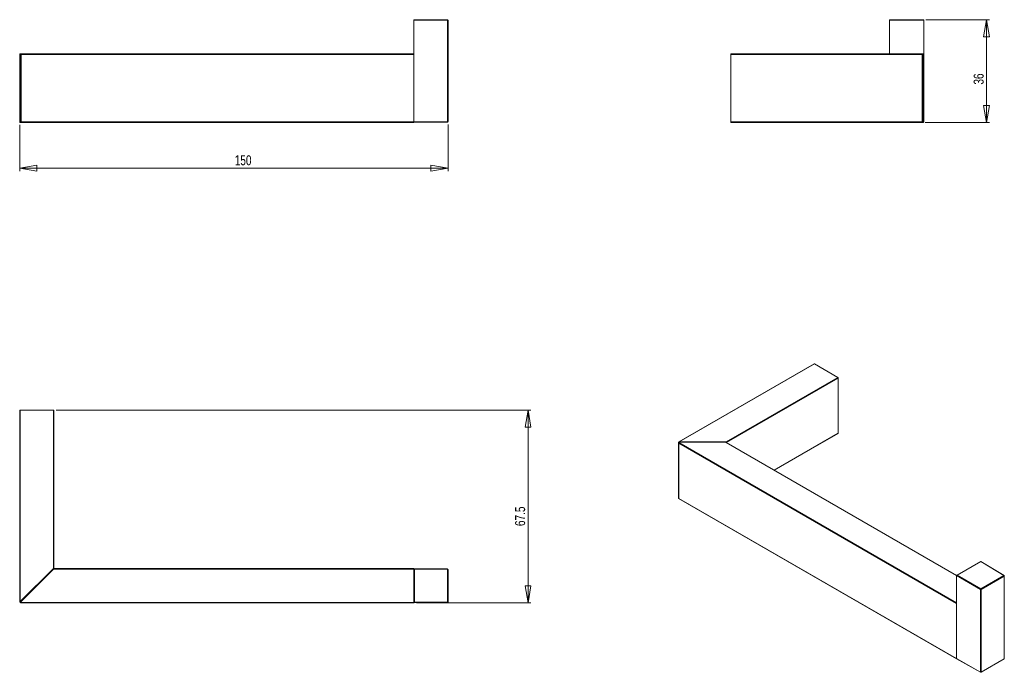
# Model space of a CAD drawing. Header units: millimetres. Extents: x 31 to 376, y 32 to 261.
import ezdxf

# ---------------------------------------------------------------- set-up
doc = ezdxf.new("R2010")
doc.units = ezdxf.units.MM
doc.styles.add('SLDTEXTSTYLE0', font='TXT', dxfattribs={"width": 0.75})
doc.dimstyles.new('SLDDIMSTYLE0', dxfattribs={"dimtxt": 3.5, "dimasz": 6, "dimexe": 0, "dimexo": 0.0625, "dimgap": 0.875, "dimtad": 1, "dimtoh": 1, "dimrnd": 1e-09, "dimzin": 12, "dimdsep": 46, "dimtxsty": 'SLDTEXTSTYLE0', "dimblk1": 'CLOSED', "dimblk2": 'CLOSED', "dimsah": 1, "dimcen": 0.09, "dimadec": 0, "dimazin": 0, "dimtfac": 1, "dimtofl": 0, "dimtmove": 0, "dimatfit": 3, "dimldrblk": 'CLOSED', "dimfxl": 1, "dimfrac": 2, "dimtolj": 1, "dimtzin": 12, "dimarcsym": 0})
doc.dimstyles.new('SLDDIMSTYLE1', dxfattribs={"dimtxt": 3.5, "dimasz": 6, "dimexe": 0, "dimexo": 0.0625, "dimgap": 0.875, "dimtad": 1, "dimtoh": 1, "dimdec": 1, "dimrnd": 1e-09, "dimzin": 12, "dimdsep": 46, "dimtxsty": 'SLDTEXTSTYLE0', "dimblk1": 'CLOSED', "dimblk2": 'CLOSED', "dimsah": 1, "dimcen": 0.09, "dimadec": 0, "dimazin": 0, "dimtfac": 1, "dimtofl": 0, "dimtmove": 0, "dimatfit": 3, "dimldrblk": 'CLOSED', "dimfxl": 1, "dimfrac": 2, "dimtolj": 1, "dimtzin": 12, "dimarcsym": 0})

# ---------------------------------------------------------------- blocks, each defined once
blk = doc.blocks.new('_CLOSED')
at = {"color": 0, "linetype": 'ByBlock', "lineweight": -2}
for p, q in [((-1, 0.166667), (0, 0)), ((-1, 0.166667), (-1, -0.166667)), ((0, 0), (-1, -0.166667)), ((0, 0), (-1, 0))]:
    blk.add_line(p, q, dxfattribs=at)
blk = doc.blocks.new('*D2')
at = {"color": 7, "linetype": 'Continuous', "lineweight": 0}
for p, q in [((31.4, 223.92), (31.4, 207.72)), ((181.4, 224.02), (181.4, 207.72)), ((31.4, 208.72), (181.4, 208.72))]:
    blk.add_line(p, q, dxfattribs=at)
at = {"color": 7, "linetype": 'Continuous', "lineweight": 0, "xscale": 6, "yscale": 6}
for p, rotation in [((31.4, 208.72, -33.65), 180), ((181.4, 208.72, -33.65), 360)]:
    blk.add_blockref('_CLOSED', p, dxfattribs=dict(at, rotation=rotation))
at = {"color": 7, "linetype": 'Continuous', "lineweight": 0, "insert": (106.71, 213.23), "char_height": 3.5, "attachment_point": 1, "style": 'SLDTEXTSTYLE0'}
blk.add_mtext('150', dxfattribs=at)
blk = doc.blocks.new('*D3')
at = {"color": 7, "linetype": 'Continuous', "lineweight": 0}
for p, q in [((44.2, 123.96), (210.4, 123.96)), ((209.4, 123.96), (209.4, 56.46)), ((170.4, 56.46), (210.4, 56.46))]:
    blk.add_line(p, q, dxfattribs=at)
at = {"color": 7, "linetype": 'Continuous', "lineweight": 0, "xscale": 6, "yscale": 6}
for p, rotation in [((209.4, 123.96, -5.9), 90), ((209.4, 56.46, -5.9), 270)]:
    blk.add_blockref('_CLOSED', p, dxfattribs=dict(at, rotation=rotation))
at = {"color": 7, "linetype": 'Continuous', "lineweight": 0, "insert": (204.88, 83.38), "char_height": 3.5, "attachment_point": 1, "rotation": 90, "style": 'SLDTEXTSTYLE0'}
blk.add_mtext('67.5', dxfattribs=at)
blk = doc.blocks.new('*D4')
at = {"color": 7, "linetype": 'Continuous', "lineweight": 0}
for p, q in [((348.75, 260.71), (370.95, 260.71)), ((369.95, 224.72), (369.95, 260.71)), ((348.47, 224.72), (370.95, 224.72))]:
    blk.add_line(p, q, dxfattribs=at)
at = {"color": 7, "linetype": 'Continuous', "lineweight": 0, "xscale": 6, "yscale": 6}
for p, rotation in [((369.95, 260.71, 69.1), 90), ((369.95, 224.72, 69.1), 270)]:
    blk.add_blockref('_CLOSED', p, dxfattribs=dict(at, rotation=rotation))
at = {"color": 7, "linetype": 'Continuous', "lineweight": 0, "insert": (365.44, 237.98), "char_height": 3.5, "attachment_point": 1, "rotation": 90, "style": 'SLDTEXTSTYLE0'}
blk.add_mtext('36', dxfattribs=at)

msp = doc.modelspace()

# ---------------------------------------------------------------- linework, layer by layer
at = {"color": 7, "linetype": 'Continuous', "lineweight": 15}
for p, q in [((169.396, 260.515), (169.396, 260.516)), ((181.197, 260.413), (169.396, 260.516)), ((169.396, 224.916), (169.396, 260.515)), ((169.597, 260.715), (181.197, 260.613)), ((335.95, 260.516), (335.95, 260.515)), ((335.95, 260.515), (335.95, 248.716)), ((347.95, 260.515), (335.95, 260.515)), ((336.151, 260.715), (347.748, 260.715)), ((347.95, 260.515), (347.95, 260.516)), ((347.95, 248.516), (347.95, 260.515)), ((31.396, 224.916), (31.396, 248.516)), ((31.596, 248.716), (31.679, 248.716)), ((31.679, 248.716), (31.679, 224.716)), ((31.679, 248.716), (169.396, 248.716)), ((31.879, 248.516), (31.679, 248.716)), ((169.396, 248.516), (31.879, 248.516)), ((31.879, 248.516), (31.879, 224.916)), ((280.45, 248.516), (280.45, 248.716)), ((280.45, 248.716), (347.467, 248.716)), ((280.45, 224.916), (280.45, 248.516)), ((347.467, 248.516), (280.45, 248.516)), ((347.467, 248.516), (347.467, 248.716)), ((347.608, 248.716), (347.467, 248.716)), ((347.467, 224.916), (347.467, 248.516)), ((347.608, 248.716), (347.75, 248.716)), ((347.667, 224.916), (347.667, 248.516)), ((347.95, 248.516), (347.95, 224.916)), ((31.679, 224.716), (31.596, 224.716)), ((31.679, 224.716), (31.879, 224.916)), ((169.396, 224.716), (31.679, 224.716)), ((31.879, 224.916), (169.396, 224.916)), ((169.396, 224.916), (181.197, 225.019)), ((181.197, 224.819), (169.396, 224.716)), ((280.45, 224.716), (280.45, 224.916)), ((280.45, 224.916), (347.467, 224.916)), ((347.467, 224.716), (280.45, 224.716)), ((347.467, 224.716), (347.467, 224.916)), ((347.467, 224.716), (347.608, 224.716)), ((347.75, 224.716), (347.608, 224.716)), ((309.616, 140.199), (262.228, 112.842)), ((309.716, 140.189), (262.328, 112.832)), ((309.716, 140.189), (317.919, 135.454)), ((278.733, 112.832), (317.919, 135.454)), ((318.06, 135.209), (278.874, 112.587)), ((318.06, 135.209), (318.06, 115.938)), ((31.396, 123.965), (31.596, 123.965)), ((31.396, 56.948), (31.396, 123.965)), ((31.596, 123.965), (43.196, 123.965)), ((31.596, 123.965), (31.596, 56.948)), ((43.196, 68.548), (43.196, 123.965)), ((43.196, 123.965), (43.396, 123.965)), ((43.396, 123.965), (43.396, 68.548)), ((295.623, 102.918), (318.019, 115.847)), ((262.128, 112.669), (262.128, 112.554)), ((262.128, 112.554), (262.128, 93.052)), ((359.426, 56.221), (262.187, 112.356)), ((262.187, 112.356), (262.187, 93.086)), ((262.328, 112.832), (278.733, 112.832)), ((262.328, 112.717), (278.533, 112.717)), ((359.444, 66.076), (278.733, 112.669)), ((262.128, 93.052), (359.467, 36.859)), ((262.187, 93.086), (359.426, 36.951)), ((367.912, 70.985), (359.508, 66.134)), ((367.911, 70.915), (359.711, 66.182)), ((367.911, 70.918), (367.911, 70.917)), ((376.042, 66.056), (367.911, 70.915)), ((376.144, 66.065), (367.912, 70.985)), ((31.596, 56.948), (43.196, 68.548)), ((31.737, 56.806), (43.196, 68.265)), ((43.196, 68.548), (43.396, 68.548)), ((43.337, 68.406), (43.196, 68.548)), ((43.196, 68.265), (43.396, 68.465)), ((169.396, 68.265), (43.196, 68.265)), ((43.396, 68.465), (169.396, 68.465)), ((169.396, 56.465), (169.396, 68.465)), ((169.396, 68.465), (181.197, 68.362)), ((169.597, 68.263), (169.597, 56.666)), ((181.197, 68.162), (169.597, 68.263)), ((181.197, 56.768), (181.197, 68.162)), ((181.396, 68.162), (181.396, 56.768)), ((367.844, 61.16), (359.426, 66.02)), ((359.426, 66.018), (359.426, 66.02)), ((359.426, 36.951), (359.426, 66.018)), ((359.711, 66.182), (367.985, 61.405)), ((367.985, 61.405), (376.042, 66.056)), ((376.182, 65.812), (368.126, 61.161)), ((367.911, 61.337), (367.911, 41.849)), ((31.396, 56.948), (31.596, 56.948)), ((31.737, 56.806), (31.596, 56.948)), ((31.679, 56.665), (169.396, 56.665)), ((169.396, 56.465), (31.879, 56.465)), ((181.197, 56.568), (169.396, 56.465)), ((169.597, 56.666), (181.197, 56.768)), ((359.426, 36.951), (367.844, 32.26)), ((359.468, 36.859), (367.887, 32.167)), ((368.084, 32.169), (376.141, 36.82)), ((368.126, 32.26), (376.182, 36.911))]:
    msp.add_line(p, q, dxfattribs=at)
at = {"color": 142, "linetype": 'Continuous', "lineweight": 0, "true_color": 0x0080c0}
for p, q in [((181.197, 225.019), (181.197, 260.413)), ((181.396, 260.413), (181.396, 225.019)), ((169.396, 248.516), (169.396, 224.916)), ((169.396, 224.916), (169.396, 224.716)), ((181.396, 68.162), (181.197, 68.162)), ((376.182, 36.911), (376.182, 65.812)), ((376.184, 65.975), (376.184, 37.074)), ((367.844, 32.26), (367.844, 61.16)), ((367.911, 41.849), (367.911, 61.12)), ((368.126, 61.161), (368.126, 32.26)), ((181.396, 56.768), (181.197, 56.768)), ((359.426, 56.221), (359.426, 36.951)), ((376.182, 37.05), (376.184, 37.074))]:
    msp.add_line(p, q, dxfattribs=at)
at = {"color": 8, "linetype": 'Continuous', "lineweight": 15}
for p, q in [((31.679, 248.516), (31.396, 248.516)), ((347.667, 248.516), (347.467, 248.516)), ((347.608, 248.658), (347.608, 248.716)), ((31.679, 224.916), (31.396, 224.916)), ((347.667, 224.916), (347.467, 224.916)), ((347.608, 224.716), (347.608, 224.775)), ((295.565, 102.952), (318.06, 115.938)), ((262.187, 112.683), (359.426, 56.548)), ((262.328, 112.717), (262.328, 112.832)), ((359.426, 66.018), (278.533, 112.717)), ((278.733, 112.669), (278.733, 112.832)), ((376.045, 66.058), (376.184, 65.975)), ((367.844, 41.562), (368.126, 41.399)), ((368.126, 41.726), (367.911, 41.849)), ((376.184, 37.074), (376.182, 37.075)), ((367.985, 32.178), (367.844, 32.257)), ((368.126, 32.259), (367.985, 32.178))]:
    msp.add_line(p, q, dxfattribs=at)
at = {"color": 8, "linetype": 'Continuous', "lineweight": 15, "flags": 128}
msp.add_lwpolyline([(262.141, 112.628), (262.129, 112.658), (262.128, 112.669)], dxfattribs=at)
at = {"color": 7, "linetype": 'Continuous', "lineweight": 15, "flags": 128}
msp.add_lwpolyline([(367.911, 70.915), (367.912, 70.945), (367.912, 70.966), (367.912, 70.98), (367.912, 70.985), (367.912, 70.985)], dxfattribs=at)
at = {"color": 7, "linetype": 'Continuous', "lineweight": 15}
for centre, radius, start, end in [((169.596, 260.515), 0.2, 89.5, 179.49564), ((31.596, 248.516), 0.2, 90, 180), ((347.467, 248.516), 0.2, 0, 90), ((347.75, 248.516), 0.2, 0, 90), ((31.596, 224.916), 0.2, 180, 270), ((347.467, 224.916), 0.2, 270, 0), ((347.75, 224.916), 0.2, 270, 0), ((309.658, 140.107), 0.101, 54.38242, 114.30712), ((317.753, 135.195), 0.307, 2.60548, 57.39452), ((317.965, 115.926), 0.0959, 304.05635, 7.25583), ((262.328, 112.669), 0.2, 119.99731, 180), ((262.322, 112.428), 0.289, 88.8559, 118.04024), ((278.567, 112.573), 0.307, 2.60548, 57.39452), ((31.596, 56.948), 0.2, 180, 315), ((31.879, 56.665), 0.2, 135, 180), ((31.879, 56.665), 0.2, 180, 270)]:
    msp.add_arc(centre, radius, start, end, dxfattribs=at)
at = {"color": 142, "linetype": 'Continuous', "lineweight": 0, "true_color": 0x0080c0}
for centre, radius, start, end in [((175.468, 260.513), 5.731, 359.0002, 0.9998), ((181.196, 260.413), 0.2, 0, 89.5), ((175.468, 224.919), 5.731, 359.0002, 0.9998), ((181.196, 225.019), 0.2, 270.5, 0), ((43.196, 68.548), 0.2, 315, 0), ((175.468, 68.262), 5.731, 359.0002, 0.9998), ((376.097, 65.989), 0.0873, 350.79085, 129.1984), ((375.875, 65.798), 0.308, 2.6294, 57.08191), ((368.156, 61.144), 0.312, 123.05988, 176.94012), ((367.822, 61.133), 0.0905, 351.49014, 70.36031), ((367.818, 61.147), 0.308, 2.6294, 57.08191), ((175.468, 56.668), 5.731, 359.0002, 0.9998), ((367.605, 41.864), 0.307, 321.20565, 357.34018), ((359.521, 36.939), 0.0959, 172.74417, 235.94365), ((376.084, 36.901), 0.0987, 305.04422, 6.26796), ((367.93, 32.246), 0.0873, 170.79093, 309.19832), ((368.04, 32.246), 0.0871, 231.54414, 9.33258)]:
    msp.add_arc(centre, radius, start, end, dxfattribs=at)
at = {"color": 8, "linetype": 'Continuous', "lineweight": 15}
for centre, radius, start, end in [((31.591, 248.597), 0.119, 42.9197, 87.90482), ((31.591, 224.835), 0.119, 272.09518, 317.0803), ((262.27, 112.75), 0.101, 54.38242, 114.30712)]:
    msp.add_arc(centre, radius, start, end, dxfattribs=at)
at = {"color": 7, "linetype": 'Continuous', "lineweight": 15}
for centre, major_axis, ratio, start_param, end_param in [((336.151, 260.515), (0.187, -0.077), 0.9877345, 1.9591511, 3.529871), ((347.748, 260.515), (0.187, 0.077), 0.9877345, 5.894907, 7.4656268), ((262.328, 112.438), (-0.141, 0.245), 0.5773346, 6.2831447, 7.853941), ((278.533, 112.553), (0.283, 0), 0.5773815, 0.7854794, 1.5707963), ((262.328, 93.168), (0.2, 0.115), 0.0000704, 2.3561539, 3.1416333), ((169.596, 68.263), (-0.2, 0.202), 0.0043632, 4.7080637, 6.2831853), ((359.71, 66.019), (0.284, 0), 0.5723434, 1.5664524, 3.137153), ((169.596, 56.666), (0.2, 0.202), 0.0043632, 3.1415927, 4.7167142), ((367.77, 41.768), (0.1, 0.173), 0.5774255, 4.4780669, 5.4976678), ((359.567, 37.033), (0.1, 0.173), 0.5773376, 2.3561513, 3.1503193)]:
    msp.add_ellipse(centre, major_axis=major_axis, ratio=ratio, start_param=start_param, end_param=end_param, dxfattribs=at)

# ---------------------------------------------------------------- dimensions: what is measured, and where the dimension line sits
at = {"color": 7, "linetype": 'Continuous', "lineweight": 0}
for base, p1, p2, picture, middle in [((369.95, 260.715), (347.467, 224.716), (347.748, 260.715), '*D4', (369.95, 240.558)), ((209.396, 56.465), (43.196, 123.965), (169.396, 56.465), '*D3', (209.396, 87.906))]:
    dim = msp.add_linear_dim(base=base, p1=p1, p2=p2, angle=90, dimstyle='SLDDIMSTYLE1', dxfattribs=at)
    dim.commit()
    dim.dimension.update_dxf_attribs({"geometry": picture, "text_midpoint": middle, "dimtype": 160})
dim = msp.add_linear_dim(base=(181.396, 208.716), p1=(31.396, 224.916), p2=(181.396, 225.019), dimstyle='SLDDIMSTYLE0', dxfattribs=at)
dim.commit()
dim.dimension.update_dxf_attribs({"geometry": '*D2', "text_midpoint": (110.586, 208.716), "dimtype": 160})

doc.saveas('drawing.dxf')
